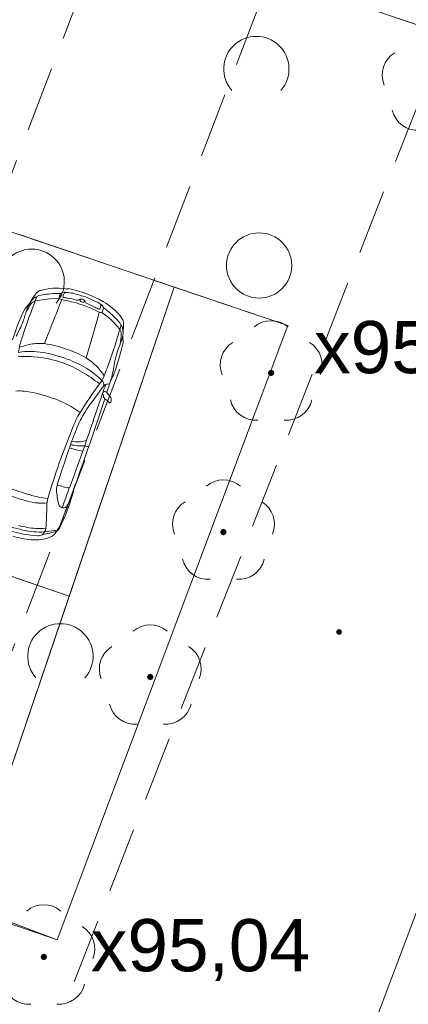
# Model space of a CAD drawing. Header units: metres. Extents: x 6541766 to 6542178, y 5894743 to 5895314.
# Tile 69 of 77: x 6541975.33 to 6541981.28, y 5895255.29 to 5895270.38. Entities that reach past the tile are written whole.
import ezdxf

# ---------------------------------------------------------------- set-up
doc = ezdxf.new("R2010")
doc.units = ezdxf.units.M
doc.linetypes.add('1.0_0.5', pattern=[1.5, 1, -0.5])
for name, color, linetype, lineweight in [('A-OPIS', 4, 'Continuous', 20), ('A-PZT', 4, 'Continuous', 9), ('IE - podklad', 8, 'Continuous', 9)]:
    doc.layers.add(name, color=color, linetype=linetype, lineweight=lineweight)
doc.layers.add('zadrzewienie  zakrzewienie', color=7, linetype='Continuous')
doc.styles.add('MtXpl_Arial30', font='arial.ttf', dxfattribs={"height": 0.2})
doc.styles.add('MtXpl_Arial31', font='arial.ttf', dxfattribs={"height": 0.2})

# ---------------------------------------------------------------- blocks, each defined once
blk = doc.blocks.new('blok - podklad szary rfqfqw')
at = {"color": 8, "linetype": 'ByBlock', "lineweight": 9}
for p, q in [((6541975.785, 5895266.107), (6541975.933, 5895266.114)), ((6541975.569, 5895266.074), (6541975.785, 5895266.107))]:
    blk.add_line(p, q, dxfattribs=at)
at = {"color": 8, "linetype": 'Continuous', "lineweight": 9}
blk.add_circle((6541978.996, 5895266.616), 0.5, dxfattribs=at)
for centre, radius, start, end in [((6541978.954, 5895269.627), 0.5, 318.85, 221.162), ((6541981.28, 5895269.534), 0.4, 121.308, 202.548), ((6541981.425, 5895269.086), 0.4, 193.221, 274.871), ((6541975.514, 5895266.367), 0.5, 318.85, 221.162), ((6541979.18, 5895265.37), 0.4, 49.272, 130.728), ((6541978.8, 5895265.094), 0.4, 121.308, 202.548), ((6541979.56, 5895265.094), 0.4, 337.452, 58.692), ((6541978.945, 5895264.646), 0.4, 193.221, 274.871), ((6541979.415, 5895264.646), 0.4, 265.129, 346.779), ((6541978.45, 5895262.93), 0.4, 49.272, 130.728), ((6541978.07, 5895262.654), 0.4, 121.308, 202.548), ((6541978.83, 5895262.654), 0.4, 337.452, 58.692), ((6541978.215, 5895262.206), 0.4, 193.221, 274.871), ((6541978.685, 5895262.206), 0.4, 265.129, 346.779), ((6541975.954, 5895260.627), 0.5, 318.85, 221.162), ((6541977.33, 5895260.71), 0.4, 49.272, 130.728), ((6541976.95, 5895260.434), 0.4, 121.308, 202.548), ((6541977.71, 5895260.434), 0.4, 337.452, 58.692), ((6541977.095, 5895259.986), 0.4, 193.221, 274.871), ((6541977.565, 5895259.986), 0.4, 265.129, 346.779), ((6541975.7, 5895256.42), 0.4, 49.272, 130.728), ((6541976.08, 5895256.144), 0.4, 337.452, 58.692), ((6541975.465, 5895255.696), 0.4, 193.221, 274.871), ((6541975.935, 5895255.696), 0.4, 265.129, 346.779)]:
    blk.add_arc(centre, radius, start, end, dxfattribs=at)
at = {"color": 8, "linetype": 'ByBlock', "lineweight": 9}
for centre, radius, start, end in [((6541975.892, 5895265.463), 0.806, 79.8058, 107.9343), ((6541975.821, 5895265.831), 0.395, 134.7168, 152.0167), ((6541974.349, 5895266.719), 1.325, 330.1157, 333.0891), ((6541975.89, 5895265.906), 0.418, 134.7877, 149.3689), ((6541975.584, 5895266.079), 0.0527, 81.86, 140.5345), ((6541975.888, 5895265.983), 0.331, 153.5248, 164.1484), ((6541975.624, 5895266.113), 0.0372, 110.4707, 151.415), ((6541975.679, 5895266.111), 0.124, 106.3103, 132.0834), ((6541975.746, 5895265.756), 0.415, 94.756, 109.0121), ((6541975.949, 5895264.647), 1.541, 89.507, 98.8484), ((6541976.191, 5895266.06), 0.264, 152.9041, 168.04), ((6541975.942, 5895266.113), 0.0088, 172.767, 254.0196), ((6541975.987, 5895266.164), 0.0338, 117.7485, 152.7719), ((6541976.021, 5895266.081), 0.124, 77.9747, 113.7444), ((6541976.104, 5895266.121), 0.113, 147.9171, 171.2703), ((6541976.004, 5895266.137), 0.0108, 174.4974, 263.7244), ((6541976.199, 5895267.103), 0.996, 258.6069, 262.089), ((6541976.046, 5895266.159), 0.0425, 88.9958, 150.1846), ((6541976.068, 5895266.439), 0.186, 259.705, 266.6901), ((6541975.981, 5895265.356), 0.849, 72.4169, 85.5758), ((6541976.056, 5895266.268), 0.0144, 274.9766, 317.7461), ((6541975.977, 5895265.397), 0.724, 71.8978, 83.2716), ((6541976.073, 5895266.252), 0.00831, 80.0944, 131.6439), ((6541975.78, 5895264.641), 1.646, 59.4839, 79.7164), ((6541975.808, 5895264.68), 1.546, 60.8798, 73.8908), ((6541988.25, 5895261.221), 13.578, 159.0591, 161.2754), ((6541975.757, 5895265.727), 0.411, 136.8307, 147.9741), ((6541976.946, 5895265.1), 1.715, 147.2412, 152.3476), ((6541976.231, 5895265.668), 0.835, 155.2904, 161.4417), ((6541975.208, 5895266.251), 0.348, 315.7363, 326.4254), ((6541975.601, 5895265.96), 0.118, 105.7646, 145.2232), ((6542314.368, 5895132.11), 363.952, 158.39937, 158.51365), ((6541976.088, 5895266.525), 0.446, 250.5218, 255.3812), ((6541974.47, 5895258.842), 7.407, 77.0841, 78.2731), ((6541975.647, 5895264.154), 1.966, 62.673, 75.9051), ((6541976.214, 5895266.127), 0.0435, 255.0417, 305.5577), ((6541976.274, 5895266.039), 0.0632, 67.5345, 123.4072), ((6541976.274, 5895266.082), 0.02, 100.2879, 174.0191), ((6541976.286, 5895266.09), 0.0319, 189.5608, 232.019), ((6541976.298, 5895266.105), 0.0514, 231.6454, 287.7794), ((6541976.284, 5895266.051), 0.048, 27.5279, 73.1634), ((6541976.309, 5895266.072), 0.0164, 287.7624, 27.7535), ((6541976.176, 5895265.99), 0.172, 21.6957, 28.9713), ((6541976.365, 5895266.064), 0.0303, 198.6057, 245.0404), ((6541976.036, 5895265.168), 0.924, 61.2493, 70.0283), ((6541976.844, 5895266.625), 0.742, 240.7002, 246.2738), ((6541976.391, 5895266.028), 0.184, 335.0381, 346.1035), ((6541976.505, 5895265.924), 0.119, 25.8657, 62.3963), ((6541976.525, 5895266), 0.0473, 340.9299, 40.1633), ((6541982.219, 5895264.058), 5.92, 161.2194, 161.8449), ((6541976.599, 5895265.968), 0.0162, 342.949, 29.6009), ((6541975.78, 5895264.83), 1.412, 42.6073, 53.775), ((6541976.132, 5895265.23), 0.96, 39.74, 59.7198), ((6541977.765, 5895264.739), 2.647, 152.9043, 163.8747), ((6541970.93, 5895267.31), 4.714, 340.81, 343.0265), ((6541918.683, 5895282.213), 60.122, 343.56261, 344.25718), ((6541976.549, 5895265.954), 0.00955, 247.917, 337.5626), ((6541976.588, 5895265.972), 0.0812, 241.7979, 263.9946), ((6541976.581, 5895265.905), 0.0134, 265.402, 349.939), ((6541975.801, 5895264.775), 1.369, 39.0367, 54.8627), ((6541976.722, 5895265.709), 0.2, 0.4764, 42.4249), ((6541974.01, 5895266.269), 1.464, 329.7245, 339.6581), ((6541976.618, 5895265.558), 0.304, 31.9792, 48.5255), ((6541972.47, 5895266.862), 4.562, 344.4194, 345.1986), ((6541976.855, 5895265.703), 0.0269, 345.4613, 35.4112), ((6541976.849, 5895265.65), 0.0565, 6.5654, 56.4162), ((6541976.533, 5895265.704), 0.389, 352.9061, 0.9663), ((6541980.699, 5895263.804), 5.597, 161.4995, 163.4094), ((6541968.87, 5895267.932), 8.317, 338.7888, 343.979), ((6541976.757, 5895265.564), 0.13, 356.9947, 34.3505), ((6541973.003, 5895265.955), 3.904, 352.0047, 354.1522), ((6541976.637, 5895265.589), 0.276, 342.1756, 14.0908), ((6541977.174, 5895265.519), 0.265, 174.4329, 186.0042), ((6541977.394, 5895265.574), 0.482, 170.2135, 176.3126), ((6541976.035, 5895265.214), 0.725, 164.9893, 174.4274), ((6541975.855, 5895263.724), 1.721, 101.7792, 107.9165), ((6541975.64, 5895264.679), 0.743, 84.6537, 100.5897), ((6541975.508, 5895263.9), 1.532, 68.977, 82.4703), ((6541973.223, 5895266.265), 3.784, 339.4641, 346.6666), ((6541978.186, 5895264.849), 1.431, 159.0783, 168.8723), ((6541973.47, 5895266.615), 3.606, 339.6223, 342.0573), ((6541976.682, 5895265.455), 0.231, 344.2599, 9.0144), ((6541975.374, 5895265.615), 0.394, 260.3376, 270.4403), ((6541975.498, 5895264.155), 1.144, 80.2642, 99.2527), ((6541975.213, 5895250.43), 14.792, 88.7176, 89.3643), ((6541975.398, 5895263.429), 1.795, 70.6666, 85.332), ((6541975.223, 5895262.866), 2.462, 68.8879, 79.0297), ((6541975.492, 5895263.674), 1.749, 60.7333, 71.1387), ((6541975.447, 5895263.585), 1.632, 58.9218, 70.4707), ((6541975.426, 5895263.484), 1.812, 57.8007, 67.8557), ((6541975.842, 5895264.42), 0.93, 32.7369, 57.0337), ((6541992.797, 5895262.1), 16.298, 169.3056, 170.1747), ((6541975.082, 5895262.948), 2.366, 51.5831, 59.3211), ((6541974.888, 5895263.011), 2.508, 47.3253, 53.1533), ((6541976.009, 5895265.203), 0.676, 323.5499, 335.509), ((6541976.564, 5895265.001), 0.211, 325.4927, 342.4836), ((6541983.877, 5895259.5), 9.042, 144.1012, 147.4604), ((6541977.697, 5895263.872), 1.404, 140.0279, 145.8158), ((6541976.532, 5895264.784), 0.0895, 352.9151, 51.5451), ((6541973.182, 5895265.974), 3.662, 339.1008, 341.1582), ((6541976.663, 5895264.742), 0.0526, 106.7316, 142.6906), ((6541976.687, 5895264.698), 0.102, 80.0491, 112.9336), ((6541468.686, 5895425.719), 532.897, 342.40909, 342.43022), ((6541976.815, 5895264.817), 0.0996, 139.7977, 157.5128), ((6541975.311, 5895263.646), 1.047, 77.7935, 92.0847), ((6541974.842, 5895261.684), 3.064, 70.3839, 76.9638), ((6542242.087, 5895174.153), 280.49, 161.17552, 161.36705), ((6541974.005, 5895266.398), 3.069, 322.9218, 325.5304), ((6541976.627, 5895264.654), 0.028, 120.7743, 215.9227), ((6541976.525, 5895264.579), 0.099, 28.943, 36.4132), ((6541976.591, 5895264.617), 0.0223, 349.2167, 23.7181), ((6541976.635, 5895264.61), 0.0227, 172.6031, 211.8602), ((6541976.63, 5895264.659), 0.0261, 81.7607, 132.7462), ((6541976.622, 5895264.629), 0.0571, 43.537, 77.815), ((6541976.088, 5895264.15), 0.775, 36.0142, 42.0031), ((6541976.641, 5895264.551), 0.0916, 352.2606, 36.5456), ((6541975.321, 5895263.091), 1.578, 53.7255, 69.6177), ((6541937.057, 5895277.479), 41.629, 340.1538, 341.9407), ((6541978.153, 5895263.237), 2.146, 142.3646, 149.1891), ((6541976.05, 5895264.137), 0.73, 36.807, 39.231), ((6541975.352, 5895263.008), 2.024, 48.2248, 50.6751), ((6541976.732, 5895264.553), 0.0473, 228.0349, 242.631), ((6541976.714, 5895264.516), 0.00607, 238.2622, 307.2572), ((6541976.694, 5895264.541), 0.0381, 308.8881, 355.8593), ((6541977.766, 5895263.487), 1.747, 149.9027, 158.6782), ((6541977.613, 5895263.564), 1.514, 149.3482, 160.3725), ((6541987.662, 5895259.465), 12.429, 157.9902, 163.2473), ((6541978.682, 5895263.001), 2.715, 156.7614, 162.4212), ((6541976.272, 5895264.59), 0.738, 257.2361, 274.2009), ((6541976.216, 5895264.336), 0.424, 257.9276, 288.9754), ((6541976.4, 5895264.061), 0.221, 250.3415, 266.8843), ((6541988.413, 5895259.423), 13.081, 160.3527, 162.9909), ((6541957.101, 5895270.508), 20.345, 338.9692, 340.6627), ((6541976.502, 5895265.056), 1.301, 251.6947, 261.0106), ((6541977.078, 5895268.367), 5.501, 248.6268, 252.2742), ((6541976.181, 5895263.171), 0.288, 164.1174, 185.311), ((6541976.729, 5895266.444), 3.3, 255.5223, 258.8556), ((6539971.768, 5895975.483), 2127.191, 340.430856, 340.440963), ((6541975.953, 5895264.708), 1.674, 250.8174, 257.1755), ((6541978.083, 5895263.45), 2.21, 187.9682, 193.4188), ((6542017.28, 5895248.309), 43.801, 160.115, 160.5371), ((6541973.103, 5895264.014), 3.171, 338.8242, 343.5418), ((6541975.786, 5895263.237), 0.378, 341.2564, 354.8754), ((6541976.119, 5895265.522), 2.605, 249.1311, 254.6274), ((6541975.673, 5895263.843), 0.868, 253.6294, 266.2865), ((6541975.872, 5895264.295), 1.253, 256.6175, 264.8824), ((6541975.667, 5895263.382), 0.409, 263.0313, 281.5364), ((6541976.32, 5895262.917), 0.575, 166.892, 178.3096), ((6541969.342, 5895265.436), 7.174, 336.7628, 340.0902), ((6541975.736, 5895263.145), 0.383, 323.8595, 336.6184), ((6541966.316, 5895263.16), 9.433, 356.5353, 358.6256), ((6541975.967, 5895262.949), 0.036, 198.5964, 232.4177), ((6541976.024, 5895263.041), 0.144, 236.8427, 253.1732), ((6541973.268, 5895263.888), 2.973, 334.3061, 339.9396), ((6541976, 5895262.965), 0.0643, 253.5543, 314.1479), ((6541975.939, 5895265.112), 2.61, 249.0858, 257.6511), ((6541975.68, 5895264.087), 1.614, 251.4574, 267.3754), ((6541975.684, 5895263.925), 1.344, 254.1383, 265.4018), ((6541975.64, 5895263.635), 1.104, 256.4258, 273.7649), ((6541975.636, 5895263.168), 0.585, 264.1433, 279.3453), ((6541975.583, 5895262.606), 0.149, 307.8083, 353.8232), ((6541975.375, 5895264.301), 1.833, 279.6208, 286.5904), ((6541975.577, 5895263.972), 1.445, 275.3851, 281.3415), ((6541975.703, 5895262.655), 0.224, 281.9403, 330.3808), ((6541975.873, 5895262.502), 0.0545, 69.8647, 102.6118), ((6541975.877, 5895262.516), 0.0406, 54.8385, 68.0329), ((6541975.819, 5895262.662), 0.142, 303.7766, 333.6763), ((6541975.669, 5895262.668), 0.26, 331.6367, 337.2597), ((6541975.979, 5895262.535), 0.0772, 136.2281, 155.2074), ((6541975.881, 5895262.629), 0.0583, 316.4487, 336.0835), ((6541975.667, 5895263.939), 1.536, 253.3201, 263.9539), ((6541975.558, 5895263.122), 0.712, 265.8171, 285.653), ((6541975.619, 5895262.591), 0.117, 263.9611, 298.31)]:
    blk.add_arc(centre, radius, start, end, dxfattribs=at)
at = {"color": 8, "linetype": 'Continuous', "lineweight": 9, "extrusion": (0, 0, -1)}
for points in [[(-6541979.145, 5895264.935), (-6541979.145, 5895265.005), (-6541979.13, 5895264.97)], [(-6541979.145, 5895265.005), (-6541979.18, 5895264.92), (-6541979.18, 5895265.02)], [(-6541979.145, 5895265.005), (-6541979.145, 5895264.935), (-6541979.18, 5895264.92)], [(-6541979.18, 5895265.02), (-6541979.18, 5895264.92), (-6541979.215, 5895264.935)], [(-6541979.18, 5895265.02), (-6541979.215, 5895264.935), (-6541979.215, 5895265.005)], [(-6541979.215, 5895265.005), (-6541979.215, 5895264.935), (-6541979.23, 5895264.97)], [(-6541978.415, 5895262.495), (-6541978.415, 5895262.565), (-6541978.4, 5895262.53)], [(-6541978.415, 5895262.565), (-6541978.45, 5895262.48), (-6541978.45, 5895262.58)], [(-6541978.415, 5895262.565), (-6541978.415, 5895262.495), (-6541978.45, 5895262.48)], [(-6541978.45, 5895262.58), (-6541978.45, 5895262.48), (-6541978.485, 5895262.495)], [(-6541978.45, 5895262.58), (-6541978.485, 5895262.495), (-6541978.485, 5895262.565)], [(-6541978.485, 5895262.565), (-6541978.485, 5895262.495), (-6541978.5, 5895262.53)], [(-6541980.188, 5895260.968), (-6541980.188, 5895261.032), (-6541980.175, 5895261)], [(-6541980.188, 5895261.032), (-6541980.22, 5895260.955), (-6541980.22, 5895261.045)], [(-6541980.188, 5895261.032), (-6541980.188, 5895260.968), (-6541980.22, 5895260.955)], [(-6541980.22, 5895261.045), (-6541980.22, 5895260.955), (-6541980.252, 5895260.968)], [(-6541980.22, 5895261.045), (-6541980.252, 5895260.968), (-6541980.252, 5895261.032)], [(-6541980.252, 5895261.032), (-6541980.252, 5895260.968), (-6541980.265, 5895261)], [(-6541977.295, 5895260.275), (-6541977.295, 5895260.345), (-6541977.28, 5895260.31)], [(-6541977.295, 5895260.345), (-6541977.33, 5895260.26), (-6541977.33, 5895260.36)], [(-6541977.295, 5895260.345), (-6541977.295, 5895260.275), (-6541977.33, 5895260.26)], [(-6541977.33, 5895260.36), (-6541977.33, 5895260.26), (-6541977.365, 5895260.275)], [(-6541977.33, 5895260.36), (-6541977.365, 5895260.275), (-6541977.365, 5895260.345)], [(-6541977.365, 5895260.345), (-6541977.365, 5895260.275), (-6541977.38, 5895260.31)], [(-6541975.665, 5895255.985), (-6541975.665, 5895256.055), (-6541975.65, 5895256.02)], [(-6541975.665, 5895256.055), (-6541975.7, 5895255.97), (-6541975.7, 5895256.07)], [(-6541975.665, 5895256.055), (-6541975.665, 5895255.985), (-6541975.7, 5895255.97)], [(-6541975.7, 5895256.07), (-6541975.7, 5895255.97), (-6541975.735, 5895255.985)], [(-6541975.7, 5895256.07), (-6541975.735, 5895255.985), (-6541975.735, 5895256.055)], [(-6541975.735, 5895256.055), (-6541975.735, 5895255.985), (-6541975.75, 5895256.02)]]:
    blk.add_solid(points, dxfattribs=at)
at = {"layer": 'A-PZT', "color": 8, "lineweight": 9}
for p, q in [((6541969.758, 5895274.258), (6541985.928, 5895268.774)), ((6541979.299, 5895271.022), (6541985.928, 5895268.774)), ((6541979.434, 5895265.696), (6541968.152, 5895269.522)), ((6541985.928, 5895268.774), (6541963.854, 5895209.909)), ((6541985.928, 5895268.774), (6541963.858, 5895209.92)), ((6541977.695, 5895266.286), (6541975.327, 5895267.089)), ((6541977.695, 5895266.286), (6541974.483, 5895256.816)), ((6541976.089, 5895261.551), (6541977.695, 5895266.286)), ((6541979.434, 5895265.696), (6541977.695, 5895266.286)), ((6541975.904, 5895256.283), (6541979.434, 5895265.696)), ((6541975.904, 5895256.283), (6541979.434, 5895265.696)), ((6541973.721, 5895262.354), (6541976.089, 5895261.551)), ((6541976.089, 5895261.551), (6541973.721, 5895262.354)), ((6541974.483, 5895256.816), (6541976.089, 5895261.551)), ((6541964.941, 5895260.052), (6541975.904, 5895256.283)), ((6541974.483, 5895256.816), (6541975.904, 5895256.283))]:
    blk.add_line(p, q, dxfattribs=at)
at = {"layer": 'zadrzewienie  zakrzewienie', "color": 8, "linetype": '1.0_0.5', "lineweight": 9}
for p, q in [((6541956.29, 5895218.21), (6541980.66, 5895282.38)), ((6541983.29, 5895281.84), (6541958.91, 5895218.05)), ((6541983.29, 5895281.84), (6541958.91, 5895218.05)), ((6541960.85, 5895216.53), (6541986.23, 5895281.35))]:
    blk.add_line(p, q, dxfattribs=at)
at = {"layer": 'A-OPIS', "color": 8, "lineweight": 9}
for s, style, p in [('x95,43', 'MtXpl_Arial30', (6541979.839, 5895264.965)), ('x95,04', 'MtXpl_Arial31', (6541976.421, 5895255.8))]:
    blk.add_text(s, height=0.8, dxfattribs=dict(at, style=style)).set_placement(p)

msp = doc.modelspace()

# ---------------------------------------------------------------- block references
at = {"layer": 'IE - podklad'}
msp.add_blockref('blok - podklad szary rfqfqw', (0, 0), dxfattribs=at)

doc.saveas('drawing.dxf')
